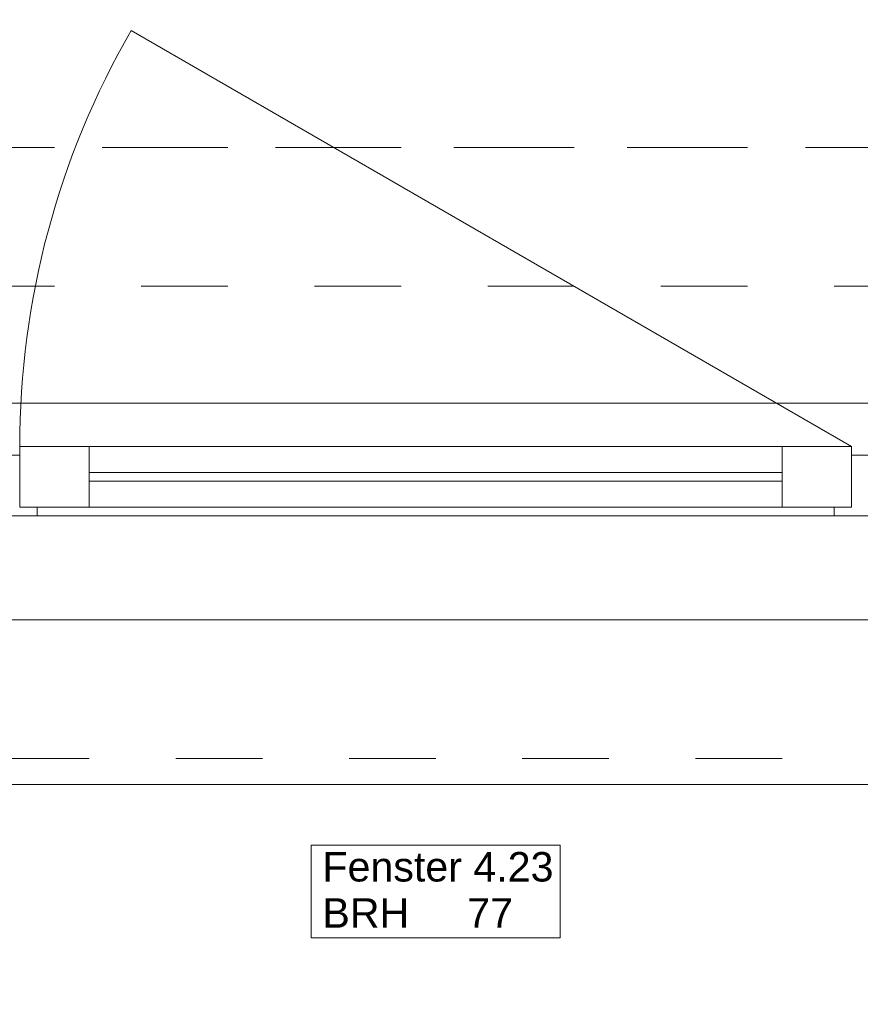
# Model space of a CAD drawing. Header units: metres. Extents: x -3.5 to 65.3, y -10.9 to 16.7.
# Tile 25 of 234: x 16.2 to 17.2, y -0.4 to 0.7. Entities that reach past the tile are written whole.
import ezdxf

# ---------------------------------------------------------------- set-up
doc = ezdxf.new("R2010")
doc.units = ezdxf.units.M
doc.header["$MEASUREMENT"] = 0
for name, pattern in [('Achse', [0.08, 0.04, -0.02, 0, -0.02]), ('Strichlinie doppelt', [0.218722, 0.105833, -0.042333, 0.028222, -0.042333]), ('Strichlinie eng', [0.046, 0.03, -0.016]), ('Untersicht', [0.04, 0.03, -0.01])]:
    doc.linetypes.add(name, pattern=pattern)
for name, color, linetype in [('451 - Universal.Achsen Raster', 7, 'Continuous'), ('603 - Struktur.Bodenplatte_ Decke Roh', 7, 'Continuous'), ('604 - Struktur.Wand Aussen', 7, 'Continuous'), ('608 - Struktur.Träger', 7, 'Continuous')]:
    doc.layers.add(name, color=color, linetype=linetype)
doc.styles.add('ERSTELLTER_STIL_1', font='txt')

msp = doc.modelspace()

# ---------------------------------------------------------------- linework, layer by layer
at = {"layer": '451 - Universal.Achsen Raster', "color": 160, "linetype": 'Strichlinie doppelt', "lineweight": 9, "true_color": 0x3232ff}
msp.add_line((64.935, 0.55), (-3.175, 0.55), dxfattribs=at)
at = {"layer": '603 - Struktur.Bodenplatte_ Decke Roh', "color": 7, "linetype": 'Continuous', "lineweight": 18, "flags": 128}
msp.add_lwpolyline([(47.48, 13.695), (14.78, 13.695), (14.78, 13.455), (14.78, 13), (14.84, 13), (14.84, 8.585), (13.03, 8.585), (13.03, 8.725), (11.41, 8.725), (11.41, 13), (11.48, 13), (11.48, 13.455), (11.48, 13.695), (-0.015, 13.695), (-0.015, 0.005), (62.275, 0.005)], dxfattribs=at)
at = {"layer": '604 - Struktur.Wand Aussen', "color": 7, "linetype": 'Continuous', "lineweight": 9}
for p, q in [((17.2, 0.205), (16.3686, 0.685)), ((15.53, 0.255), (17.91, 0.255)), ((15.62, -0.185), (17.82, -0.185))]:
    msp.add_line(p, q, dxfattribs=at)
at = {"layer": '604 - Struktur.Wand Aussen', "color": 7, "linetype": 'Strichlinie eng', "lineweight": 9}
for p, q in [((15.53, 0.255), (17.91, 0.255)), ((15.62, -0.155), (17.82, -0.155))]:
    msp.add_line(p, q, dxfattribs=at)
at = {"layer": '604 - Struktur.Wand Aussen', "color": 7, "linetype": 'Continuous', "lineweight": 13}
for p, q in [((16.24, 0.135), (16.24, 0.205)), ((16.24, 0.205), (16.32, 0.205)), ((16.32, 0.205), (17.12, 0.205)), ((16.32, 0.205), (16.32, 0.135)), ((17.12, 0.135), (17.12, 0.205)), ((17.12, 0.205), (17.2, 0.205)), ((17.2, 0.205), (17.2, 0.135)), ((16.22, 0.195), (16.24, 0.195)), ((16.24, 0.195), (16.24, 0.135)), ((17.2, 0.135), (17.2, 0.195)), ((17.2, 0.195), (17.22, 0.195)), ((16.32, 0.175), (17.12, 0.175)), ((17.12, 0.165), (16.32, 0.165)), ((16.26, 0.125), (16.22, 0.125)), ((16.24, 0.135), (16.26, 0.135)), ((16.32, 0.135), (16.24, 0.135)), ((16.26, 0.135), (16.26, 0.125)), ((17.18, 0.125), (16.26, 0.125)), ((17.12, 0.135), (16.32, 0.135)), ((17.2, 0.135), (17.12, 0.135)), ((17.18, 0.125), (17.18, 0.135)), ((17.18, 0.135), (17.2, 0.135)), ((17.22, 0.125), (17.18, 0.125))]:
    msp.add_line(p, q, dxfattribs=at)
at = {"layer": '604 - Struktur.Wand Aussen', "color": 7, "linetype": 'Continuous', "lineweight": 9, "flags": 128}
msp.add_lwpolyline([(16.5762, -0.3619), (16.8638, -0.3619), (16.8638, -0.3084), (16.8638, -0.255), (16.5762, -0.255), (16.5762, -0.3084)], close=True, dxfattribs=at)
at = {"layer": '604 - Struktur.Wand Aussen', "color": 7, "linetype": 'Continuous', "lineweight": 9}
msp.add_arc((17.2, 0.205), 0.96, 150, 180, dxfattribs=at)
at = {"layer": '608 - Struktur.Träger', "color": 7, "linetype": 'Achse', "lineweight": 9}
msp.add_line((0.38, 0.55), (61.88, 0.55), dxfattribs=at)
at = {"layer": '608 - Struktur.Träger', "color": 7, "linetype": 'Untersicht', "lineweight": 13}
msp.add_line((0.38, 0.39), (61.88, 0.39), dxfattribs=at)

# ---------------------------------------------------------------- texts
at = {"layer": '604 - Struktur.Wand Aussen', "color": 7, "lineweight": 9, "char_height": 0.034, "style": 'ERSTELLTER_STIL_1'}
for s, insert, attachment_point in [('\\A1;{\\pql;\\pt0;\\fArial|b0|i0|c0|p38;Fenster 4.23}', (16.5893, -0.2974), 7), ('\\A1;{\\pql;\\pt0;\\fArial|b0|i0|c0|p38;BRH}', (16.5893, -0.3162), 1), ('\\A1;{\\pql;\\pt0,0.02;\\fArial|b0|i0|c0|p38;77\\fArial|b0|i0|c0|p38;\\A1{\\H.66x;\\S^  ;}\\fArial|b0|i0|c0|p38;\\fArial|b0|i0|c0|p38;\\A1{\\H.66x;\\S^  ;}}', (16.7564, -0.3162), 1), ('\\A1;{\\pql;\\pt0;\\fArial|b0|i0|c0|p38;}', (16.808, -0.3084), 1)]:
    msp.add_mtext(s, dxfattribs=dict(at, insert=insert, attachment_point=attachment_point))

doc.saveas('drawing.dxf')
